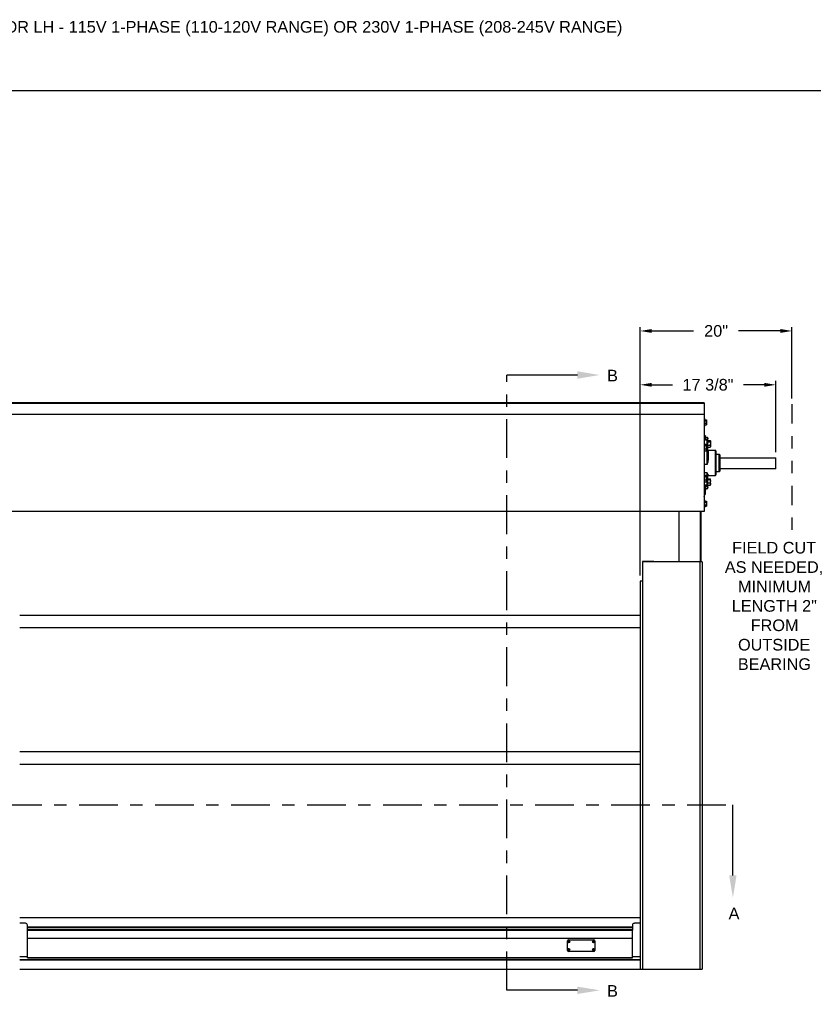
# Model space of a CAD drawing. Header units: inches. Extents: x 170 to 312, y 215 to 248.
# Tile 107 of 256: x 177.44 to 183.83, y 239.82 to 247.75. Entities that reach past the tile are written whole.
import ezdxf
from ezdxf import colors
from ezdxf.entities.mleader import LeaderData, LeaderLine
from ezdxf.math import Vec2, Vec3

# ---------------------------------------------------------------- set-up
doc = ezdxf.new("R2010")
doc.units = ezdxf.units.IN
doc.header["$LTSCALE"] = 0.25
doc.header["$MEASUREMENT"] = 0
doc.linetypes.add('CENTER', pattern=[2, 1.25, -0.25, 0.25, -0.25])
doc.linetypes.add('PHANTOM2', pattern=[1.25, 0.625, -0.125, 0.125, -0.125, 0.125, -0.125])
for name, color, linetype in [('ANNOTATIONS', 1, 'Continuous'), ('HIDDEN', 6, 'PHANTOM2'), ('SECTION CUTS', 6, 'CENTER'), ('STANDARD MOTOR LH', 7, 'Continuous')]:
    doc.layers.add(name, color=color, linetype=linetype)
doc.styles.add('ARIAL', font='arial.ttf', dxfattribs={"height": 0.09375})
doc.styles.get("Standard").update_dxf_attribs({"font": 'romans.shx'})
doc.dimstyles.new('STANDARD$0', dxfattribs={"dimtxt": 0.09375, "dimasz": 0.09375, "dimexe": 0.03125, "dimexo": 0.046875, "dimgap": 0.09, "dimtad": 0, "dimtih": 1, "dimtoh": 1, "dimdec": 4, "dimzin": 0, "dimdsep": 46, "dimtxsty": 'ARIAL', "dimcen": 0.09, "dimadec": 0, "dimazin": 0, "dimtfac": 1, "dimtdec": 4, "dimtofl": 0, "dimtmove": 0, "dimatfit": 1, "dimfxl": 1, "dimtolj": 1, "dimtzin": 0, "dimarcsym": 0})

# ---------------------------------------------------------------- blocks, each defined once
blk = doc.blocks.new('*D23')
at = {"layer": 'ANNOTATIONS', "color": 0, "lineweight": -2, "transparency": 16777216}
for p, q in [((182.4386, 243.2753), (182.4386, 244.8425)), ((182.5323, 244.8112), (182.7003, 244.8112)), ((183.4384, 244.8112), (183.2705, 244.8112)), ((183.5322, 244.2683), (183.5322, 244.8425))]:
    blk.add_line(p, q, dxfattribs=at)
at = {"layer": 'ANNOTATIONS', "color": 0, "transparency": 16777216}
for points in [[(182.5323, 244.8268), (182.5323, 244.7956), (182.4386, 244.8112)], [(183.4384, 244.8268), (183.4384, 244.7956), (183.5322, 244.8112)]]:
    blk.add_solid(points, dxfattribs=at)
at = {"layer": 'defpoints', "color": 0, "transparency": 16777216}
for p in [(182.4386, 244.8112), (183.5322, 244.2214), (182.4386, 243.2284)]:
    blk.add_point(p, dxfattribs=at)
at = {"layer": 'ANNOTATIONS', "color": 0, "transparency": 16777216, "insert": (182.9854, 244.8112), "char_height": 0.09375, "attachment_point": 5, "style": 'ARIAL'}
blk.add_mtext('\\A1;17 3/8"', dxfattribs=at)
blk = doc.blocks.new('*D30')
at = {"layer": 'ANNOTATIONS', "color": 0, "lineweight": -2, "transparency": 16777216}
for p, q in [((182.4386, 243.2753), (182.4386, 245.2762)), ((182.5323, 245.2449), (182.8692, 245.2449)), ((183.5682, 245.2449), (183.2314, 245.2449)), ((183.6619, 244.7016), (183.6619, 245.2762))]:
    blk.add_line(p, q, dxfattribs=at)
at = {"layer": 'ANNOTATIONS', "color": 0, "transparency": 16777216}
for points in [[(182.5323, 245.2605), (182.5323, 245.2293), (182.4386, 245.2449)], [(183.5682, 245.2605), (183.5682, 245.2293), (183.6619, 245.2449)]]:
    blk.add_solid(points, dxfattribs=at)
at = {"layer": 'defpoints', "color": 0, "transparency": 16777216}
for p in [(183.6619, 245.2449), (183.6619, 244.6547), (182.4386, 243.2284)]:
    blk.add_point(p, dxfattribs=at)
at = {"layer": 'ANNOTATIONS', "color": 0, "transparency": 16777216, "insert": (183.0503, 245.2449), "char_height": 0.09375, "attachment_point": 5, "style": 'ARIAL'}
blk.add_mtext('\\A1;20"', dxfattribs=at)

msp = doc.modelspace()

# ---------------------------------------------------------------- linework, layer by layer
at = {"layer": 'defpoints'}
msp.add_lwpolyline([(189.05875, 234.44685), (169.58887, 234.44685), (169.58887, 247.18196), (189.05875, 247.18196)], close=True, dxfattribs=at)
at = {"layer": 'HIDDEN'}
msp.add_line((183.66195, 244.65469), (183.66195, 243.624), dxfattribs=at)
at = {"layer": 'SECTION CUTS'}
for p, q in [((181.36395, 239.93426), (181.36395, 244.89012)), ((176.69179, 241.42911), (183.18578, 241.42911))]:
    msp.add_line(p, q, dxfattribs=at)
at = {"layer": 'STANDARD MOTOR LH'}
for p, q in [((182.95382, 244.66592), (176.94601, 244.66592)), ((176.94601, 244.66433), (182.95382, 244.66433)), ((182.95382, 244.66592), (182.95382, 243.78945)), ((182.95382, 244.57217), (176.93039, 244.57217)), ((176.94601, 244.57365), (182.95382, 244.57365)), ((182.95776, 244.54092), (182.95382, 244.54092)), ((182.95776, 244.54092), (182.95776, 244.47842)), ((182.95776, 244.52978), (182.97294, 244.52978)), ((182.95776, 244.52203), (182.97294, 244.52203)), ((182.95776, 244.50193), (182.97294, 244.50193)), ((182.97451, 244.52724), (182.97368, 244.52868)), ((182.97368, 244.49067), (182.97451, 244.49211)), ((182.97451, 244.52724), (182.97451, 244.49211)), ((182.95382, 244.47842), (182.95776, 244.47842)), ((182.95776, 244.48957), (182.97294, 244.48957)), ((182.97294, 244.48957), (182.97351, 244.49071)), ((182.96239, 244.38077), (182.95382, 244.38077)), ((182.97817, 244.36672), (182.95382, 244.36672)), ((182.95382, 244.33338), (182.96976, 244.33338)), ((182.96632, 244.4003), (182.96239, 244.4003)), ((182.96239, 244.4003), (182.96239, 244.36672)), ((182.96632, 244.4003), (182.96632, 244.36672)), ((182.96632, 244.38661), (182.98151, 244.38661)), ((182.96632, 244.36905), (182.98151, 244.36905)), ((182.97817, 244.16917), (182.97817, 244.36672)), ((182.98192, 244.36297), (182.98192, 244.20815)), ((182.98192, 244.3623), (183.00257, 244.3623)), ((182.98192, 244.35197), (183.00257, 244.35197)), ((182.98307, 244.3623), (182.98307, 244.38661)), ((183.00467, 244.35891), (183.00356, 244.36083)), ((183.00467, 244.35891), (183.00467, 244.31203)), ((182.95382, 244.32304), (182.96976, 244.32304)), ((182.95382, 244.29621), (182.96976, 244.29621)), ((182.95382, 244.27972), (182.96976, 244.27972)), ((182.96976, 244.27972), (182.97052, 244.28123)), ((182.97185, 244.32999), (182.97075, 244.33191)), ((182.97075, 244.28119), (182.97185, 244.28311)), ((182.97817, 244.33162), (182.97091, 244.33162)), ((182.97185, 244.32999), (182.97185, 244.28311)), ((182.98192, 244.32514), (183.00257, 244.32514)), ((182.98192, 244.30864), (183.00257, 244.30864)), ((183.04489, 244.28202), (182.98567, 244.28202)), ((182.98567, 244.28202), (182.98567, 244.2072)), ((183.00257, 244.30864), (183.00334, 244.31015)), ((183.00356, 244.31011), (183.00467, 244.31203)), ((183.04489, 244.08108), (183.04489, 244.28202)), ((183.04864, 244.27827), (183.04864, 244.08483)), ((183.07582, 244.25077), (183.04864, 244.25077)), ((183.07582, 244.11233), (183.07582, 244.25077)), ((183.07957, 244.24702), (183.07957, 244.11608)), ((183.07957, 244.22342), (183.53024, 244.22342)), ((183.53024, 244.22342), (183.53024, 244.13467)), ((183.53219, 244.22145), (183.53024, 244.22342)), ((183.53219, 244.13663), (183.53219, 244.22145)), ((182.97817, 244.16917), (182.95382, 244.16917)), ((182.97817, 244.1014), (182.95382, 244.1014)), ((182.97817, 243.99638), (182.97817, 244.1014)), ((183.04864, 244.11233), (183.07582, 244.11233)), ((183.53024, 244.13467), (183.07957, 244.13467)), ((183.53219, 244.13663), (183.53024, 244.13467)), ((182.95382, 244.08338), (182.96976, 244.08338)), ((182.95382, 244.07304), (182.96976, 244.07304)), ((182.95382, 244.04622), (182.96976, 244.04622)), ((182.95382, 244.02972), (182.96976, 244.02972)), ((182.96976, 244.02972), (182.97052, 244.03123)), ((182.97185, 244.07999), (182.97075, 244.08191)), ((182.97075, 244.03119), (182.97185, 244.03311)), ((182.97185, 244.07999), (182.97185, 244.03311)), ((182.98192, 244.08098), (182.98192, 244.00013)), ((182.98192, 244.05316), (183.00257, 244.05316)), ((182.98192, 244.04815), (183.00257, 244.04815)), ((182.98192, 244.02262), (183.00257, 244.02262)), ((182.98567, 244.0846), (182.98567, 244.08108)), ((182.98567, 244.08108), (183.04489, 244.08108)), ((183.00467, 244.05106), (183.0044, 244.05153)), ((183.00467, 244.00419), (183.00467, 244.05106)), ((182.97817, 244.0027), (182.95382, 244.0027)), ((182.95382, 243.99638), (182.97817, 243.99638)), ((182.95382, 243.98233), (182.96239, 243.98233)), ((182.95382, 243.96728), (182.96197, 243.96728)), ((182.95382, 243.95953), (182.96197, 243.95953)), ((182.95382, 243.93943), (182.96197, 243.93943)), ((182.96239, 243.99638), (182.96239, 243.96661)), ((182.96354, 243.96474), (182.96271, 243.96618)), ((182.96354, 243.96474), (182.96354, 243.92961)), ((182.96354, 243.9628), (182.96632, 243.9628)), ((182.96632, 243.99638), (182.96632, 243.9628)), ((182.96632, 243.99405), (182.98151, 243.99405)), ((182.96632, 243.97649), (182.98151, 243.97649)), ((182.98304, 244.00209), (182.98151, 243.99405)), ((182.98192, 244.00209), (183.00257, 244.00209)), ((182.98307, 243.97649), (182.98307, 244.00209)), ((183.0044, 244.00372), (183.00467, 244.00419)), ((182.95382, 243.92707), (182.96197, 243.92707)), ((182.95776, 243.88467), (182.95382, 243.88467)), ((182.95776, 243.88467), (182.95776, 243.82217)), ((182.95776, 243.87353), (182.97294, 243.87353)), ((182.95776, 243.86578), (182.97294, 243.86578)), ((182.96197, 243.92707), (182.96254, 243.92821)), ((182.96271, 243.92817), (182.96354, 243.92961)), ((182.97451, 243.87099), (182.97368, 243.87243)), ((182.97451, 243.87099), (182.97451, 243.83586)), ((182.95382, 243.79092), (176.93039, 243.79092)), ((182.95382, 243.78945), (176.94601, 243.78945)), ((182.75107, 243.78945), (182.75107, 243.38467)), ((182.9237, 243.38467), (182.9237, 243.78945)), ((182.93114, 243.38467), (182.93114, 243.78945)), ((182.95382, 243.82217), (182.95776, 243.82217)), ((182.95776, 243.84568), (182.97294, 243.84568)), ((182.95776, 243.83332), (182.97294, 243.83332)), ((182.97294, 243.83332), (182.97351, 243.83446)), ((182.97368, 243.83442), (182.97451, 243.83586)), ((182.45645, 243.38864), (182.45645, 240.10342)), ((182.54795, 243.38864), (182.45645, 243.38864)), ((182.54795, 243.38527), (182.45645, 243.38527)), ((182.93857, 243.38467), (182.45645, 243.38467)), ((182.54795, 243.38467), (182.54795, 243.38864)), ((182.9207, 243.38467), (182.9207, 240.10342)), ((182.93857, 243.38467), (182.93857, 240.10342)), ((182.43857, 243.22842), (182.43857, 240.10342)), ((182.45645, 243.22842), (182.43857, 243.22842)), ((177.43857, 242.95653), (182.43857, 242.95647)), ((177.43857, 242.85653), (182.43857, 242.85653)), ((177.43857, 241.85656), (182.43857, 241.8565)), ((177.43857, 241.75656), (182.43857, 241.75656)), ((182.43857, 240.51834), (177.43857, 240.51834)), ((177.48545, 240.47373), (177.43857, 240.47373)), ((177.50107, 240.41844), (177.50107, 240.4581)), ((182.37607, 240.4581), (182.37607, 240.41844)), ((182.43857, 240.47373), (182.3917, 240.47373)), ((182.37607, 240.44239), (177.50107, 240.44239)), ((182.37607, 240.44177), (177.50107, 240.44177)), ((182.37607, 240.43784), (177.50107, 240.43784)), ((182.37607, 240.42029), (177.50107, 240.42029)), ((177.50107, 240.41999), (182.37607, 240.41999)), ((177.50107, 240.19529), (177.50107, 240.4183)), ((182.37607, 240.19529), (182.37607, 240.4183)), ((177.50107, 240.35537), (182.37607, 240.35537)), ((181.85368, 240.25376), (181.85368, 240.33354)), ((181.85748, 240.32321), (181.86154, 240.32435)), ((181.8583, 240.32123), (181.86198, 240.32329)), ((181.85949, 240.32804), (181.86154, 240.32435)), ((181.85993, 240.33979), (182.06594, 240.33979)), ((181.86154, 240.32435), (181.8608, 240.32466)), ((181.86146, 240.32885), (181.86261, 240.3248)), ((181.86154, 240.32435), (181.86261, 240.3248)), ((181.86154, 240.32435), (181.86198, 240.32329)), ((181.86167, 240.32254), (181.86198, 240.32329)), ((181.86305, 240.32373), (181.86198, 240.32329)), ((181.86313, 240.31923), (181.86198, 240.32329)), ((181.86629, 240.32685), (181.86261, 240.3248)), ((181.86292, 240.32554), (181.86261, 240.3248)), ((181.86305, 240.32373), (181.86261, 240.3248)), ((181.86711, 240.32487), (181.86305, 240.32373)), ((181.86305, 240.32373), (181.86379, 240.32342)), ((181.8651, 240.32004), (181.86305, 240.32373)), ((182.05876, 240.32321), (182.06282, 240.32435)), ((182.05958, 240.32123), (182.06326, 240.32329)), ((182.06077, 240.32804), (182.06282, 240.32435)), ((182.06282, 240.32435), (182.06208, 240.32466)), ((182.06274, 240.32885), (182.06389, 240.3248)), ((182.06282, 240.32435), (182.06389, 240.3248)), ((182.06282, 240.32435), (182.06326, 240.32329)), ((182.06295, 240.32254), (182.06326, 240.32329)), ((182.06433, 240.32373), (182.06326, 240.32329)), ((182.0644, 240.31923), (182.06326, 240.32329)), ((182.06757, 240.32685), (182.06389, 240.3248)), ((182.0642, 240.32554), (182.06389, 240.3248)), ((182.06433, 240.32373), (182.06389, 240.3248)), ((182.06839, 240.32487), (182.06433, 240.32373)), ((182.06433, 240.32373), (182.06507, 240.32342)), ((182.06638, 240.32004), (182.06433, 240.32373)), ((182.07219, 240.33354), (182.07219, 240.25376)), ((181.85748, 240.26243), (181.86154, 240.26358)), ((181.8583, 240.26045), (181.86198, 240.26251)), ((181.85949, 240.26726), (181.86154, 240.26358)), ((182.06594, 240.24751), (181.85993, 240.24751)), ((181.86154, 240.26358), (181.8608, 240.26388)), ((181.86146, 240.26808), (181.86261, 240.26402)), ((181.86154, 240.26358), (181.86261, 240.26402)), ((181.86154, 240.26358), (181.86198, 240.26251)), ((181.86167, 240.26176), (181.86198, 240.26251)), ((181.86305, 240.26295), (181.86198, 240.26251)), ((181.86313, 240.25845), (181.86198, 240.26251)), ((181.86629, 240.26607), (181.86261, 240.26402)), ((181.86292, 240.26476), (181.86261, 240.26402)), ((181.86305, 240.26295), (181.86261, 240.26402)), ((181.86711, 240.26409), (181.86305, 240.26295)), ((181.8651, 240.25927), (181.86305, 240.26295)), ((181.86305, 240.26295), (181.86379, 240.26264)), ((182.05876, 240.26243), (182.06282, 240.26358)), ((182.05958, 240.26045), (182.06326, 240.26251)), ((182.06077, 240.26726), (182.06282, 240.26358)), ((182.06282, 240.26358), (182.06208, 240.26388)), ((182.06274, 240.26808), (182.06389, 240.26402)), ((182.06282, 240.26358), (182.06389, 240.26402)), ((182.06282, 240.26358), (182.06326, 240.26251)), ((182.06295, 240.26176), (182.06326, 240.26251)), ((182.06433, 240.26295), (182.06326, 240.26251)), ((182.0644, 240.25845), (182.06326, 240.26251)), ((182.06757, 240.26607), (182.06389, 240.26402)), ((182.0642, 240.26476), (182.06389, 240.26402)), ((182.06433, 240.26295), (182.06389, 240.26402)), ((182.06839, 240.26409), (182.06433, 240.26295)), ((182.06433, 240.26295), (182.06507, 240.26264)), ((182.06638, 240.25927), (182.06433, 240.26295)), ((177.50107, 240.20281), (177.43857, 240.20281)), ((177.43857, 240.18179), (182.43857, 240.18179)), ((177.43857, 240.17999), (182.43857, 240.17999)), ((177.43857, 240.17937), (182.43857, 240.17937)), ((177.50107, 240.19842), (182.37607, 240.19842)), ((177.50107, 240.19529), (182.37607, 240.19529)), ((182.43857, 240.20281), (182.37607, 240.20281)), ((177.43857, 240.10342), (182.93857, 240.10342))]:
    msp.add_line(p, q, dxfattribs=at)
for centre, radius in [((181.86229, 240.32404), 0.00844), ((181.86229, 240.32404), 0.00805), ((182.06357, 240.32404), 0.00844), ((182.06357, 240.32404), 0.00805), ((181.86229, 240.26326), 0.00844), ((181.86229, 240.26326), 0.00805), ((182.06357, 240.26326), 0.00844), ((182.06357, 240.26326), 0.00805)]:
    msp.add_circle(centre, radius, dxfattribs=at)
for centre, radius, start, end in [((182.97817, 244.36297), 0.00375, 0, 90), ((182.97909, 244.33956), 0.00799, 263.359856, 290.695968), ((182.98567, 244.28577), 0.00375, 180, 270), ((183.04489, 244.27827), 0.00375, 0, 90), ((182.98479, 244.21159), 0.00448, 230.098018, 281.256542), ((183.07582, 244.24702), 0.00375, 0, 90), ((183.07582, 244.11608), 0.00375, 270, 0), ((182.9856, 244.08091), 0.00369, 89.017359, 178.939186), ((182.98567, 244.07733), 0.00375, 90, 180), ((183.04489, 244.08483), 0.00375, 270, 0), ((182.97851, 244.00611), 0.00344, 264.30162, 352.869176), ((182.97817, 244.00013), 0.00375, 270, 0), ((182.95067, 243.91202), 0.00391, 0, 36.099016), ((177.48545, 240.4581), 0.01563, 0, 90), ((182.3917, 240.4581), 0.01562, 90, 180), ((181.85993, 240.33354), 0.00625, 90, 180), ((181.91275, 240.20163), 0.13356, 112.89319, 114.446373), ((181.87683, 240.33004), 0.02052, 199.445243, 205.423536), ((181.81176, 240.44604), 0.1332, 290.448565, 292.006309), ((181.86831, 240.30949), 0.02053, 109.471915, 115.443899), ((181.98303, 240.37407), 0.13184, 200.437121, 202.010529), ((181.742, 240.27451), 0.13125, 22.881822, 24.462516), ((181.98448, 240.37436), 0.13329, 202.87512, 204.431479), ((181.91384, 240.19947), 0.13597, 110.471375, 111.996946), ((181.85626, 240.33864), 0.02059, 289.473834, 295.432497), ((181.81138, 240.44749), 0.13469, 292.8997, 294.439863), ((181.73782, 240.27255), 0.13586, 20.460399, 21.98725), ((181.84787, 240.31807), 0.02041, 19.457145, 25.469699), ((182.11403, 240.20163), 0.13356, 112.89319, 114.446373), ((182.07811, 240.33004), 0.02052, 199.445243, 205.423536), ((182.01304, 240.44604), 0.1332, 290.448565, 292.006309), ((182.06959, 240.30949), 0.02053, 109.471915, 115.443899), ((182.1843, 240.37407), 0.13184, 200.437121, 202.010529), ((181.94328, 240.27451), 0.13125, 22.881822, 24.462516), ((182.18576, 240.37436), 0.13329, 202.87512, 204.431479), ((182.11512, 240.19947), 0.13597, 110.471375, 111.996946), ((182.05754, 240.33864), 0.02059, 289.473834, 295.432497), ((182.01362, 240.44532), 0.13231, 292.8859, 294.453663), ((181.9391, 240.27255), 0.13586, 20.460399, 21.98725), ((182.06594, 240.33354), 0.00625, 0, 90), ((182.04915, 240.31807), 0.02041, 19.457145, 25.469699), ((181.85993, 240.25376), 0.00625, 180, 270), ((181.91204, 240.14245), 0.1318, 112.878635, 114.452424), ((181.87681, 240.26925), 0.0205, 199.439553, 205.423232), ((181.81176, 240.38526), 0.1332, 290.448565, 292.006309), ((181.86831, 240.24872), 0.02053, 109.471915, 115.443899), ((181.98292, 240.31325), 0.13172, 200.434682, 202.009606), ((181.74155, 240.21353), 0.13174, 22.88478, 24.459559), ((181.98419, 240.31345), 0.13297, 202.875184, 204.43514), ((181.91384, 240.13869), 0.13597, 110.471375, 111.996946), ((181.85631, 240.27775), 0.02047, 289.448557, 295.443261), ((181.81089, 240.38785), 0.13593, 292.906737, 294.432826), ((181.73821, 240.21193), 0.13544, 20.458015, 21.989634), ((181.84785, 240.25729), 0.02042, 19.456651, 25.464192), ((182.11332, 240.14245), 0.1318, 112.878635, 114.452424), ((182.07809, 240.26925), 0.0205, 199.439553, 205.423232), ((182.01304, 240.38526), 0.1332, 290.448565, 292.006309), ((182.06959, 240.24872), 0.02053, 109.471915, 115.443899), ((182.1842, 240.31325), 0.13172, 200.434682, 202.009606), ((181.94283, 240.21353), 0.13174, 22.88478, 24.459559), ((182.18547, 240.31345), 0.13297, 202.875184, 204.43514), ((182.11512, 240.13869), 0.13597, 110.471375, 111.996946), ((182.05759, 240.27775), 0.02047, 289.448557, 295.443261), ((182.01312, 240.38568), 0.13356, 292.89319, 294.446373), ((181.93949, 240.21193), 0.13544, 20.458015, 21.989634), ((182.06594, 240.25376), 0.00625, 270, 0), ((182.04913, 240.25729), 0.02042, 19.456651, 25.464192)]:
    msp.add_arc(centre, radius, start, end, dxfattribs=at)
for points, knots in [([(182.97294, 244.52978), (182.97314, 244.5295), (182.97407, 244.52824), (182.97432, 244.52693), (182.97451, 244.52591)], [0, 0, 0, 0, 0.2169922, 1, 1, 1, 1]), ([(182.97451, 244.52591), (182.97449, 244.5256), (182.97442, 244.52429), (182.97358, 244.52301), (182.97294, 244.52203)], [0, 0, 0, 0, 0.2366668, 1, 1, 1, 1]), ([(182.97294, 244.52203), (182.97338, 244.5204), (182.97426, 244.51711), (182.97443, 244.5137), (182.97451, 244.51198)], [0, 0, 0, 0, 0.4954815, 1, 1, 1, 1]), ([(182.97451, 244.51198), (182.97451, 244.51174), (182.97449, 244.50835), (182.97369, 244.50502), (182.97294, 244.50193)], [0, 0, 0, 0, 0.0701918, 1, 1, 1, 1]), ([(182.97294, 244.50193), (182.97338, 244.50093), (182.97426, 244.4989), (182.97443, 244.49681), (182.97451, 244.49575)], [0, 0, 0, 0, 0.4954173, 1, 1, 1, 1]), ([(182.97451, 244.49575), (182.97451, 244.4956), (182.97449, 244.49352), (182.97369, 244.49147), (182.97294, 244.48957)], [0, 0, 0, 0, 0.0702066, 1, 1, 1, 1]), ([(182.96976, 244.33338), (182.97004, 244.33299), (182.97128, 244.33131), (182.9716, 244.32956), (182.97185, 244.32821)], [0, 0, 0, 0, 0.2294135, 1, 1, 1, 1]), ([(182.98151, 244.38661), (182.98194, 244.38519), (182.98283, 244.38231), (182.98299, 244.37933), (182.98307, 244.37783)], [0, 0, 0, 0, 0.4954474, 1, 1, 1, 1]), ([(182.98307, 244.38661), (182.98306, 244.38661), (182.98298, 244.38661), (182.98214, 244.38661), (182.98151, 244.38661)], [0, 0, 0, 0, 0.2365711, 1, 1, 1, 1]), ([(182.98307, 244.37783), (182.98307, 244.37762), (182.98305, 244.37466), (182.98225, 244.37175), (182.98151, 244.36905)], [0, 0, 0, 0, 0.070251, 1, 1, 1, 1]), ([(182.98151, 244.36905), (182.98196, 244.36763), (182.98267, 244.36541), (182.98282, 244.36312), (182.98288, 244.3623)], [0, 0, 0, 0, 0.6425392, 1, 1, 1, 1]), ([(183.00257, 244.3623), (183.00286, 244.36191), (183.00409, 244.36023), (183.00442, 244.35848), (183.00467, 244.35713)], [0, 0, 0, 0, 0.2293944, 1, 1, 1, 1]), ([(183.00467, 244.35713), (183.00464, 244.3567), (183.00454, 244.35495), (183.00342, 244.35325), (183.00257, 244.35197)], [0, 0, 0, 0, 0.246312, 1, 1, 1, 1]), ([(183.00257, 244.35197), (183.00316, 244.34979), (183.00434, 244.34539), (183.00456, 244.34085), (183.00467, 244.33855)], [0, 0, 0, 0, 0.4954679, 1, 1, 1, 1]), ([(183.00467, 244.33855), (183.00467, 244.33823), (183.00465, 244.33583), (183.00419, 244.33129), (183.00312, 244.3272), (183.00257, 244.32514)], [0, 0, 0, 0, 0.0700944, 0.5307778, 1, 1, 1, 1]), ([(182.97185, 244.32821), (182.97183, 244.32778), (182.97172, 244.32603), (182.9706, 244.32433), (182.96976, 244.32304)], [0, 0, 0, 0, 0.2463282, 1, 1, 1, 1]), ([(182.96976, 244.32304), (182.97035, 244.32087), (182.97153, 244.31647), (182.97174, 244.31192), (182.97185, 244.30963)], [0, 0, 0, 0, 0.4954679, 1, 1, 1, 1]), ([(182.97185, 244.30963), (182.97185, 244.30931), (182.97183, 244.3069), (182.97138, 244.30236), (182.9703, 244.29828), (182.96976, 244.29621)], [0, 0, 0, 0, 0.0700803, 0.5307866, 1, 1, 1, 1]), ([(182.96976, 244.29621), (182.97035, 244.29488), (182.97153, 244.29217), (182.97174, 244.28938), (182.97185, 244.28797)], [0, 0, 0, 0, 0.49542746, 1, 1, 1, 1]), ([(182.97185, 244.28797), (182.97185, 244.28777), (182.97183, 244.28629), (182.97138, 244.2835), (182.9703, 244.28099), (182.96976, 244.27972)], [0, 0, 0, 0, 0.0700864, 0.530785, 1, 1, 1, 1]), ([(183.00257, 244.32514), (183.00316, 244.3238), (183.00434, 244.32109), (183.00456, 244.3183), (183.00467, 244.31689)], [0, 0, 0, 0, 0.49544027, 1, 1, 1, 1]), ([(183.00467, 244.31689), (183.00467, 244.31669), (183.00465, 244.31521), (183.00419, 244.31242), (183.00312, 244.30991), (183.00257, 244.30864)], [0, 0, 0, 0, 0.0700865, 0.5307593, 1, 1, 1, 1]), ([(182.97817, 244.16917), (182.97817, 244.1692), (182.97891, 244.1744), (182.98025, 244.18487), (182.98168, 244.19787), (182.98186, 244.20566), (182.98192, 244.20815)], [0, 0, 0, 0, 0.0025829, 0.40435, 0.8088289, 1, 1, 1, 1]), ([(182.98567, 244.2072), (182.98556, 244.20478), (182.98535, 244.19992), (182.98385, 244.19113), (182.98143, 244.18086), (182.97928, 244.17309), (182.97818, 244.1692), (182.97817, 244.16917)], [0, 0, 0, 0, 0.1900001, 0.3829983, 0.6879071, 0.9974597, 1, 1, 1, 1]), ([(182.97817, 244.1014), (182.97818, 244.10138), (182.97926, 244.09903), (182.98142, 244.09472), (182.98383, 244.09006), (182.98535, 244.08673), (182.98556, 244.08531), (182.98567, 244.0846)], [0, 0, 0, 0, 0.0025428, 0.3076663, 0.6170143, 0.8072677, 1, 1, 1, 1]), ([(182.98192, 244.08098), (182.98186, 244.0821), (182.98168, 244.08555), (182.98025, 244.0922), (182.97891, 244.09817), (182.97817, 244.10138), (182.97817, 244.1014)], [0, 0, 0, 0, 0.1911578, 0.592692, 0.9974166, 1, 1, 1, 1]), ([(182.96976, 244.08338), (182.97004, 244.08299), (182.97128, 244.08131), (182.9716, 244.07956), (182.97185, 244.07821)], [0, 0, 0, 0, 0.2294173, 1, 1, 1, 1]), ([(182.97185, 244.07821), (182.97183, 244.07778), (182.97172, 244.07603), (182.9706, 244.07433), (182.96976, 244.07304)], [0, 0, 0, 0, 0.2463243, 1, 1, 1, 1]), ([(182.96976, 244.07304), (182.97035, 244.07087), (182.97153, 244.06647), (182.97174, 244.06192), (182.97185, 244.05963)], [0, 0, 0, 0, 0.49544708, 1, 1, 1, 1]), ([(182.97185, 244.05963), (182.97185, 244.05931), (182.97183, 244.0569), (182.97138, 244.05236), (182.9703, 244.04828), (182.96976, 244.04622)], [0, 0, 0, 0, 0.0700803, 0.5307866, 1, 1, 1, 1]), ([(182.96976, 244.04622), (182.97035, 244.04488), (182.97153, 244.04217), (182.97174, 244.03938), (182.97185, 244.03797)], [0, 0, 0, 0, 0.4954146, 1, 1, 1, 1]), ([(182.97185, 244.03797), (182.97185, 244.03777), (182.97183, 244.03629), (182.97138, 244.0335), (182.9703, 244.03099), (182.96976, 244.02972)], [0, 0, 0, 0, 0.0700604, 0.5307593, 1, 1, 1, 1]), ([(183.00257, 244.05316), (183.00316, 244.05276), (183.00434, 244.05194), (183.00456, 244.05109), (183.00467, 244.05066)], [0, 0, 0, 0, 0.4954275, 1, 1, 1, 1]), ([(183.00467, 244.05066), (183.00467, 244.0506), (183.00465, 244.05015), (183.00419, 244.0493), (183.00312, 244.04854), (183.00257, 244.04815)], [0, 0, 0, 0, 0.0700947, 0.5307588, 1, 1, 1, 1]), ([(183.00257, 244.04815), (183.00286, 244.0472), (183.00409, 244.04304), (183.00442, 244.03872), (183.00467, 244.03538)], [0, 0, 0, 0, 0.2293668, 1, 1, 1, 1]), ([(183.00467, 244.03538), (183.00464, 244.03432), (183.00454, 244.03), (183.00342, 244.02579), (183.00257, 244.02262)], [0, 0, 0, 0, 0.246309, 1, 1, 1, 1]), ([(183.00257, 244.02262), (183.00316, 244.02095), (183.00434, 244.01759), (183.00456, 244.01411), (183.00467, 244.01235)], [0, 0, 0, 0, 0.4954815, 1, 1, 1, 1]), ([(182.96197, 243.96728), (182.96218, 243.967), (182.9631, 243.96574), (182.96335, 243.96443), (182.96354, 243.96341)], [0, 0, 0, 0, 0.2169922, 1, 1, 1, 1]), ([(182.96354, 243.96341), (182.96352, 243.9631), (182.96345, 243.96179), (182.96261, 243.96051), (182.96197, 243.95953)], [0, 0, 0, 0, 0.2366753, 1, 1, 1, 1]), ([(182.96197, 243.95953), (182.96241, 243.9579), (182.9633, 243.95461), (182.96346, 243.9512), (182.96354, 243.94948)], [0, 0, 0, 0, 0.4954815, 1, 1, 1, 1]), ([(182.96354, 243.94948), (182.96354, 243.94924), (182.96351, 243.94585), (182.96272, 243.94252), (182.96197, 243.93943)], [0, 0, 0, 0, 0.0701945, 1, 1, 1, 1]), ([(182.96197, 243.93943), (182.96241, 243.93843), (182.9633, 243.9364), (182.96346, 243.93431), (182.96354, 243.93325)], [0, 0, 0, 0, 0.4954173, 1, 1, 1, 1]), ([(182.98151, 243.99405), (182.98194, 243.99262), (182.98283, 243.98974), (182.98299, 243.98677), (182.98307, 243.98527)], [0, 0, 0, 0, 0.4954474, 1, 1, 1, 1]), ([(182.98307, 243.98527), (182.98307, 243.98506), (182.98305, 243.98209), (182.98225, 243.97919), (182.98151, 243.97649)], [0, 0, 0, 0, 0.0701939, 1, 1, 1, 1]), ([(182.98151, 243.97649), (182.98214, 243.97649), (182.98298, 243.97649), (182.98306, 243.97649), (182.98307, 243.97649)], [0, 0, 0, 0, 0.7634289, 1, 1, 1, 1]), ([(183.00467, 244.01235), (183.00467, 244.01211), (183.00465, 244.01027), (183.00419, 244.00679), (183.00312, 244.00367), (183.00257, 244.00209)], [0, 0, 0, 0, 0.0701184, 0.5308015, 1, 1, 1, 1]), ([(183.00257, 244.00209), (183.0032, 244.0025), (183.00405, 244.00305), (183.00425, 244.00362), (183.0043, 244.00378)], [0, 0, 0, 0, 0.73185687, 1, 1, 1, 1]), ([(182.96354, 243.93325), (182.96354, 243.9331), (182.96351, 243.93102), (182.96272, 243.92897), (182.96197, 243.92707)], [0, 0, 0, 0, 0.0702092, 1, 1, 1, 1]), ([(182.97294, 243.87353), (182.97314, 243.87325), (182.97407, 243.87199), (182.97432, 243.87068), (182.97451, 243.86966)], [0, 0, 0, 0, 0.2169922, 1, 1, 1, 1]), ([(182.97451, 243.86966), (182.97449, 243.86935), (182.97442, 243.86804), (182.97358, 243.86676), (182.97294, 243.86578)], [0, 0, 0, 0, 0.2366668, 1, 1, 1, 1]), ([(182.97294, 243.86578), (182.97338, 243.86415), (182.97426, 243.86086), (182.97443, 243.85745), (182.97451, 243.85573)], [0, 0, 0, 0, 0.4954815, 1, 1, 1, 1]), ([(182.97451, 243.85573), (182.97451, 243.85549), (182.97449, 243.8521), (182.97369, 243.84877), (182.97294, 243.84568)], [0, 0, 0, 0, 0.0701918, 1, 1, 1, 1]), ([(182.97294, 243.84568), (182.97338, 243.84468), (182.97426, 243.84265), (182.97443, 243.84056), (182.97451, 243.8395)], [0, 0, 0, 0, 0.4954173, 1, 1, 1, 1]), ([(182.97451, 243.8395), (182.97451, 243.83935), (182.97449, 243.83727), (182.97369, 243.83522), (182.97294, 243.83332)], [0, 0, 0, 0, 0.0702066, 1, 1, 1, 1])]:
    msp.add_open_spline(points, degree=3, knots=knots, dxfattribs=at)

# ---------------------------------------------------------------- texts
at = {"layer": 'ANNOTATIONS', "insert": (176.77122, 247.74099), "char_height": 0.09375, "width": 6.6097632, "attachment_point": 1, "line_spacing_factor": 0.86134, "style": 'ARIAL'}
msp.add_mtext('993 MOTOR LH - 115V 1-PHASE (110-120V RANGE) OR 230V 1-PHASE (208-245V RANGE)', dxfattribs=at)
at = {"layer": 'ANNOTATIONS', "insert": (183.09533, 243.54627), "char_height": 0.09375, "width": 0.8325753, "attachment_point": 1, "style": 'ARIAL'}
msp.add_mtext('\\pi0.08461;FIELD CUT \\P\\pi0.02546;AS NEEDED, \\P\\pi0.13149;MINIMUM \\P\\pi0.08068;LENGTH 2" \\P\\pi0.23384;FROM \\P\\pi0.1319;OUTSIDE \\P\\pi0.13043;BEARING', dxfattribs=at)
at = {"layer": 'SECTION CUTS', "style": 'ARIAL'}
for s, p in [('B', (182.17198, 244.83843)), ('A', (183.15131, 240.50668)), ('B', (182.17198, 239.88256))]:
    msp.add_text(s, height=0.09375, dxfattribs=at).set_placement(p)

# ---------------------------------------------------------------- dimensions: what is measured, and where the dimension line sits
at = {"layer": 'ANNOTATIONS'}
dim = msp.add_linear_dim(base=(183.66195, 245.24492), p1=(182.43858, 243.22842), p2=(183.66195, 244.65469), angle=180, text='20"', dimstyle='STANDARD$0', dxfattribs=at)
dim.commit()
dim.dimension.update_dxf_attribs({"geometry": '*D30', "text_midpoint": (183.05026, 245.24492), "dimtype": 160})
dim = msp.add_linear_dim(base=(182.43857, 244.81121), p1=(183.53219, 244.22145), p2=(182.43857, 243.22842), text='17 3/8"', dimstyle='STANDARD$0', dxfattribs=at)
dim.commit()
dim.dimension.update_dxf_attribs({"geometry": '*D23', "text_midpoint": (182.98538, 244.81121), "dimtype": 160})

# ---------------------------------------------------------------- leaders
at = {"layer": 'SECTION CUTS'}
ml = msp.add_multileader_mtext('Standard', dxfattribs=at)
ml.set_content('', color=256)
ml.set_leader_properties()
ml.build(insert=Vec2(0, 0))
ml.multileader.update_dxf_attribs({"dogleg_length": 0, "arrow_head_size": 0.18})
ctx = ml.context
ctx.base_point, ctx.char_height, ctx.arrow_head_size, ctx.landing_gap_size, ctx.plane_origin, ctx.plane_x_axis, ctx.plane_y_axis = Vec3(181.36395, 244.89012), 0.18, 0.18, 0, Vec3(182.11347, 244.89012), Vec3(0, 1), Vec3(-1, 0)
notes = []
notes.append((ctx, [(0, (1, 1, 0), (181.36395, 244.89012), (1, 0), 0, [(0, [(182.11347, 244.89012)], 0, [])])]))
ctx.mtext.insert, ctx.mtext.text_direction, ctx.mtext.rotation, ctx.mtext.flow_direction = Vec3(181.27395, 244.89012), Vec3(0, 1), 1.5707963, 5
ml = msp.add_multileader_mtext('Standard', dxfattribs=at)
ml.set_content('', color=256)
ml.set_leader_properties()
ml.build(insert=Vec2(0, 0))
ml.multileader.update_dxf_attribs({"dogleg_length": 0, "arrow_head_size": 0.18})
ctx = ml.context
ctx.base_point, ctx.char_height, ctx.arrow_head_size, ctx.landing_gap_size, ctx.plane_origin = Vec3(183.18578, 241.42911), 0.18, 0.18, 0, Vec3(183.18578, 240.67959)
notes.append((ctx, [(0, (1, 1, 0), (183.18578, 241.42911), (1, 0), 0, [(0, [(183.18578, 240.67959)], 0, [])])]))
ctx.mtext.insert, ctx.mtext.flow_direction = Vec3(183.18578, 241.51911), 5
ml = msp.add_multileader_mtext('Standard', dxfattribs=at)
ml.set_content('', color=256)
ml.set_leader_properties()
ml.build(insert=Vec2(0, 0))
ml.multileader.update_dxf_attribs({"dogleg_length": 0, "arrow_head_size": 0.18})
ctx = ml.context
ctx.base_point, ctx.char_height, ctx.arrow_head_size, ctx.landing_gap_size, ctx.plane_origin, ctx.plane_x_axis, ctx.plane_y_axis = Vec3(181.36395, 239.93426), 0.18, 0.18, 0, Vec3(182.11347, 239.93426), Vec3(0, 1), Vec3(-1, 0)
notes.append((ctx, [(0, (1, 1, 0), (181.36395, 239.93426), (1, 0), 0, [(0, [(182.11347, 239.93426)], 0, [])])]))
ctx.mtext.insert, ctx.mtext.text_direction, ctx.mtext.rotation, ctx.mtext.flow_direction = Vec3(181.27395, 239.93426), Vec3(0, 1), 1.5707963, 5
for ctx, leaders in notes:
    for number, flags, end, landing, length, lines in leaders:
        leader = LeaderData()
        leader.index, (leader.has_last_leader_line, leader.has_dogleg_vector, leader.attachment_direction) = number, flags
        leader.last_leader_point, leader.dogleg_vector, leader.dogleg_length = Vec3(end), Vec3(landing), length
        for number, points, colour, breaks in lines:
            line = LeaderLine()
            line.index, line.vertices, line.color, line.breaks = number, Vec3.list(points), colors.encode_raw_color(colour), breaks
            leader.lines.append(line)
        ctx.leaders.append(leader)

doc.saveas('drawing.dxf')
